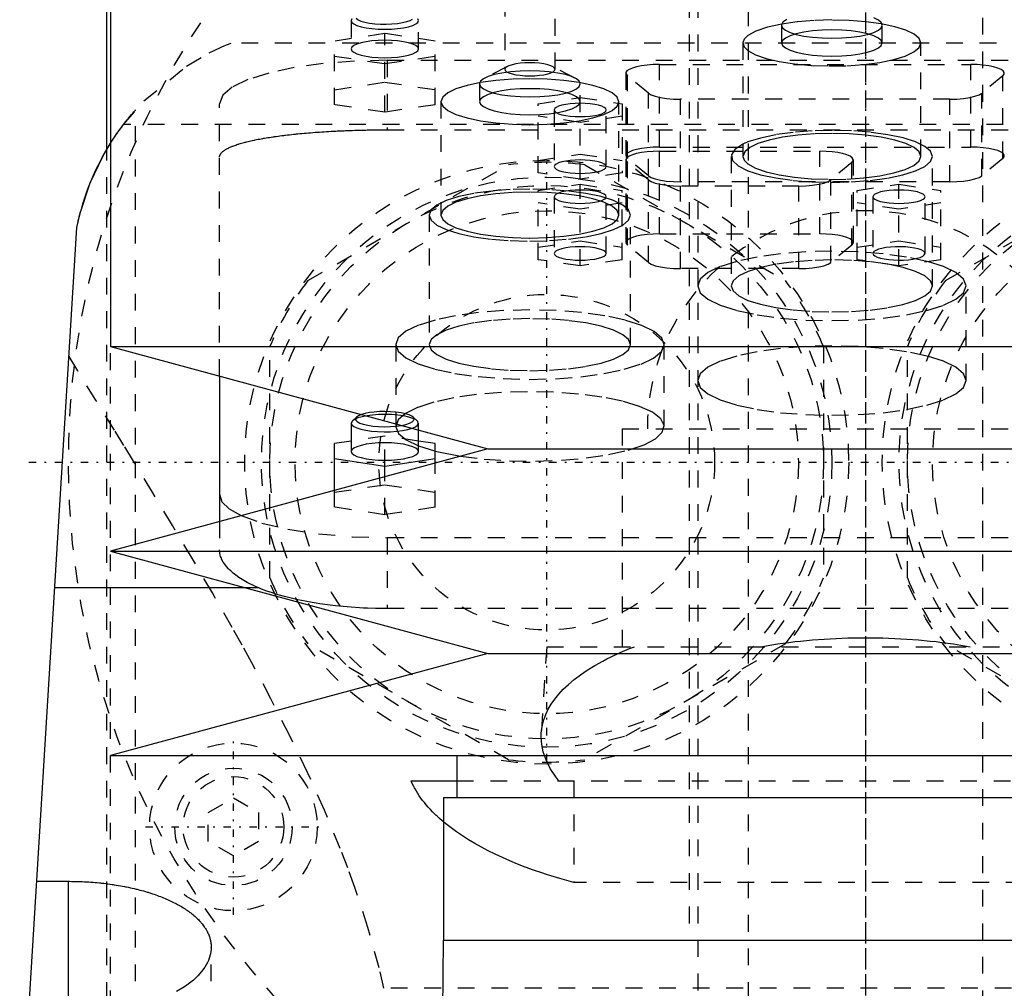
# Model space of a CAD drawing. Extents: x -90 to 90, y -146 to 645.
# Tile 9 of 14: x -50 to 8, y 195 to 252. Entities that reach past the tile are written whole.
import ezdxf

# ---------------------------------------------------------------- set-up
doc = ezdxf.new("R2010")
doc.units = 0
doc.linetypes.add('CENTER', pattern=[1.5, 0.45, -0.5, 0.05, -0.5])
doc.linetypes.add('DASHED', pattern=[2, 1, -1])
for name, color, linetype in [('AM_0', 7, 'CONTINUOUS'), ('AM_3', 7, 'DASHED'), ('AM_7', 7, 'CENTER')]:
    doc.layers.add(name, color=color, linetype=linetype)

msp = doc.modelspace()

# ---------------------------------------------------------------- linework, layer by layer
at = {"layer": 'AM_0', "color": 7, "linetype": 'CONTINUOUS'}
for p, q in [((-45, 375.5), (-45, 232.9)), ((-45.211, 244.674), (-45.211, 269)), ((-57, 77.05), (-47, 240)), ((-45, 232.9), (-22.5, 226.8)), ((-45, 232.9), (45, 232.9)), ((-38.5, 231.138), (-38.5, 222.462)), ((-30.577, 228.468), (-30.65, 228.329)), ((-30.65, 228.329), (-30.65, 226.639)), ((-30.336, 228.692), (-30.577, 228.468)), ((-26.65, 226.639), (-26.65, 227.925)), ((-30.65, 227.26), (-31.65, 227.11)), ((-25.65, 227.11), (-26.65, 227.26)), ((-22.5, 226.8), (-45, 220.7)), ((-31.65, 224.319), (-31.65, 227.11)), ((-25.65, 225.946), (-25.65, 227.11)), ((-25.65, 226.667), (-24.131, 226.36)), ((-22.5, 226.8), (22.5, 226.8)), ((-31.65, 226.214), (-28.65, 225.766)), ((-28.65, 225.766), (-25.65, 226.214)), ((-28.65, 225.133), (-28.65, 225.766)), ((-45, 220.7), (-22.5, 214.6)), ((-45, 220.7), (45, 220.7)), ((-36.885, 218.5), (-48.319, 218.5)), ((-22.5, 214.6), (-45, 208.5)), ((-22.5, 214.6), (22.5, 214.6)), ((-45, 208.5), (45, 208.5)), ((-24.35, 208.5), (-24.35, 206)), ((-27.082, 207), (-24.354, 207)), ((-25.15, 206), (-25.15, 197.5)), ((-25.15, 206), (25.15, 206)), ((-49.393, 201.006), (-47.5, 201.006)), ((-47.5, 192.749), (-47.5, 201.006)), ((-25.175, 197.5), (-25.428, 161.816)), ((-25.175, 197.5), (25.175, 197.5))]:
    msp.add_line(p, q, dxfattribs=at)
for points in [[(-30.65, 228.329), (-30.613, 228.23), (-30.502, 228.134), (-30.321, 228.045), (-30.079, 227.967), (-29.782, 227.903), (-29.444, 227.854), (-29.075, 227.824), (-28.691, 227.812), (-28.305, 227.82), (-27.932, 227.846), (-27.586, 227.891), (-27.28, 227.952), (-27.025, 228.028)], [(-30.336, 228.692), (-30.396, 228.601), (-30.384, 228.509), (-30.3, 228.42), (-30.147, 228.336), (-29.933, 228.263), (-29.665, 228.202), (-29.356, 228.156), (-29.017, 228.128), (-28.663, 228.118), (-28.308, 228.127), (-27.968, 228.154), (-27.656, 228.198)], [(-30.044, 228.845), (-30.218, 228.772), (-30.336, 228.692)], [(-30.65, 226.639), (-30.612, 226.538), (-30.498, 226.441), (-30.313, 226.351), (-30.064, 226.273), (-29.761, 226.209), (-29.415, 226.161), (-29.04, 226.131), (-28.65, 226.121), (-28.26, 226.131), (-27.885, 226.161), (-27.539, 226.209), (-27.236, 226.273), (-26.987, 226.351), (-26.802, 226.441), (-26.688, 226.538), (-26.65, 226.639)], [(-38.5, 224.088), (-38.354, 223.647), (-37.919, 223.219), (-37.209, 222.816)]]:
    msp.add_lwpolyline(points, dxfattribs=at)
for points in [[(-47, 240, 0), (-46.785, 240.919, 0), (-46.203, 242.663, 0), (-45.439, 244.272, 0), (-44.998, 245.022, 0)], [(-47, 240, 0), (-46.968, 240.157, 0), (-46.898, 240.471, 0), (-46.821, 240.784, 0), (-46.78, 240.94, 0), (-46.737, 241.095, 0), (-46.647, 241.403, 0), (-46.551, 241.709, 0), (-46.449, 242.01, 0), (-46.341, 242.307, 0), (-46.229, 242.599, 0), (-46.17, 242.743, 0), (-46.111, 242.885, 0), (-45.989, 243.165, 0), (-45.864, 243.439, 0), (-45.735, 243.705, 0), (-45.604, 243.964, 0), (-45.471, 244.214, 0), (-45.404, 244.336, 0), (-45.336, 244.456, 0), (-45.201, 244.689, 0), (-45.067, 244.913, 0), (-44.999, 245.021, 0)], [(-25.153, 204.555, 0), (-25.231, 204.621, 0), (-25.382, 204.753, 0), (-25.527, 204.886, 0), (-25.598, 204.953, 0), (-25.667, 205.02, 0), (-25.802, 205.154, 0), (-25.932, 205.289, 0), (-26.056, 205.425, 0), (-26.174, 205.561, 0), (-26.287, 205.697, 0), (-26.342, 205.766, 0), (-26.395, 205.834, 0), (-26.496, 205.971, 0), (-26.593, 206.108, 0), (-26.683, 206.246, 0), (-26.768, 206.383, 0), (-26.848, 206.521, 0), (-26.885, 206.589, 0), (-26.921, 206.658, 0), (-26.99, 206.795, 0), (-27.052, 206.932, 0), (-27.082, 207, 0)], [(-47.5, 201.006, 0), (-47.438, 201.006, 0), (-47.312, 201.005, 0), (-47.186, 201.004, 0), (-47.123, 201.002, 0), (-47.06, 201.001, 0), (-46.934, 200.998, 0), (-46.807, 200.993, 0), (-46.679, 200.988, 0), (-46.552, 200.982, 0), (-46.424, 200.975, 0), (-46.361, 200.972, 0), (-46.297, 200.967, 0), (-46.169, 200.959, 0), (-46.042, 200.949, 0), (-45.914, 200.939, 0), (-45.787, 200.927, 0), (-45.66, 200.915, 0), (-45.596, 200.908, 0), (-45.533, 200.902, 0), (-45.406, 200.888, 0), (-45.28, 200.873, 0), (-45.217, 200.865, 0), (-45.154, 200.857, 0), (-45.029, 200.84, 0), (-44.905, 200.822, 0), (-44.843, 200.813, 0), (-44.781, 200.804, 0), (-44.657, 200.784, 0), (-44.535, 200.764, 0), (-44.413, 200.743, 0), (-44.292, 200.721, 0), (-44.172, 200.699, 0), (-44.112, 200.687, 0), (-44.053, 200.675, 0), (-43.934, 200.651, 0), (-43.817, 200.626, 0), (-43.701, 200.6, 0), (-43.585, 200.573, 0), (-43.471, 200.545, 0), (-43.415, 200.532, 0), (-43.358, 200.517, 0), (-43.247, 200.488, 0), (-43.136, 200.459, 0), (-43.027, 200.429, 0), (-42.919, 200.398, 0), (-42.813, 200.366, 0), (-42.76, 200.35, 0), (-42.708, 200.334, 0), (-42.604, 200.301, 0), (-42.502, 200.268, 0), (-42.402, 200.234, 0), (-42.302, 200.2, 0), (-42.205, 200.165, 0), (-42.157, 200.147, 0), (-42.109, 200.129, 0), (-42.015, 200.093, 0), (-41.922, 200.057, 0), (-41.831, 200.02, 0), (-41.742, 199.983, 0), (-41.654, 199.946, 0), (-41.611, 199.927, 0), (-41.569, 199.908, 0), (-41.484, 199.87, 0), (-41.4, 199.831, 0), (-41.358, 199.811, 0), (-41.317, 199.791, 0), (-41.235, 199.751, 0), (-41.154, 199.71, 0), (-41.114, 199.689, 0), (-41.075, 199.668, 0), (-40.996, 199.626, 0), (-40.919, 199.583, 0), (-40.843, 199.539, 0), (-40.768, 199.495, 0), (-40.694, 199.451, 0), (-40.658, 199.428, 0), (-40.622, 199.406, 0), (-40.551, 199.36, 0), (-40.481, 199.314, 0), (-40.413, 199.267, 0), (-40.346, 199.22, 0), (-40.281, 199.172, 0), (-40.249, 199.148, 0), (-40.217, 199.124, 0), (-40.155, 199.075, 0), (-40.094, 199.026, 0), (-40.034, 198.976, 0), (-39.977, 198.926, 0), (-39.92, 198.876, 0), (-39.893, 198.851, 0), (-39.866, 198.825, 0), (-39.813, 198.774, 0), (-39.761, 198.723, 0), (-39.712, 198.671, 0), (-39.664, 198.619, 0), (-39.617, 198.567, 0), (-39.595, 198.54, 0), (-39.572, 198.514, 0), (-39.529, 198.461, 0), (-39.488, 198.408, 0), (-39.448, 198.354, 0), (-39.41, 198.301, 0), (-39.374, 198.247, 0), (-39.356, 198.22, 0), (-39.339, 198.193, 0), (-39.306, 198.139, 0), (-39.275, 198.084, 0), (-39.26, 198.057, 0), (-39.245, 198.03, 0), (-39.218, 197.975, 0), (-39.191, 197.921, 0), (-39.179, 197.893, 0), (-39.167, 197.866, 0), (-39.144, 197.811, 0), (-39.123, 197.756, 0), (-39.104, 197.702, 0), (-39.086, 197.647, 0), (-39.071, 197.592, 0), (-39.063, 197.565, 0), (-39.056, 197.538, 0), (-39.044, 197.483, 0), (-39.033, 197.429, 0), (-39.023, 197.374, 0), (-39.015, 197.32, 0), (-39.009, 197.266, 0), (-39.007, 197.239, 0), (-39.005, 197.212, 0), (-39.002, 197.158, 0), (-39, 197.105, 0), (-39, 197.078, 0)], [(-39, 197.078, 0), (-39.004, 196.95, 0), (-39.04, 196.688, 0), (-39.114, 196.423, 0), (-39.165, 196.29, 0), (-39.226, 196.157, 0), (-39.377, 195.891, 0), (-39.567, 195.628, 0), (-39.795, 195.371, 0), (-40.061, 195.12, 0), (-40.361, 194.878, 0), (-40.524, 194.761, 0), (-40.695, 194.647, 0), (-41.058, 194.428, 0)]]:
    msp.add_polyline3d(points, dxfattribs=at)
at = {"layer": 'AM_3', "color": 6, "linetype": 'DASHED'}
for p, q in [((-7, 569), (-7, -110.5)), ((7, -110.5), (7, 569)), ((-10, 553.5), (-10, -70.5)), ((-10.5, 375.5), (-10.5, 197.5)), ((-21.5, 259.576), (-21.5, 249.434)), ((-18.5, 249.434), (-18.5, 259.576)), ((-30.65, 252.335), (-30.65, 250.645)), ((-26.65, 250.645), (-26.65, 252.335)), ((-5, 252.065), (-5, 251.002)), ((1, 251.002), (1, 252.065)), ((-28.65, 251.564), (-31.65, 251.116)), ((-28.65, 246.874), (-28.65, 251.564)), ((-25.65, 251.116), (-28.65, 251.564)), ((37.803, 251), (-37.803, 251)), ((-31.65, 247.322), (-31.65, 251.116)), ((-25.65, 247.322), (-25.65, 251.116)), ((-7.3, 251.002), (-7.3, 244.241)), ((3.3, 244.241), (3.3, 251.002)), ((-31.65, 250.219), (-28.65, 249.771)), ((-28.65, 249.771), (-25.65, 250.219)), ((-28.5, 249.97), (-28.5, 245.825)), ((-28.5, 249.97), (28.5, 249.97)), ((-21.342, 249.607), (-22.684, 248.911)), ((-17.316, 248.911), (-18.658, 249.607)), ((-12.28, 249.72), (6.28, 249.72)), ((-12.28, 244.794), (-12.28, 249.72)), ((6.28, 244.794), (6.28, 249.72)), ((-14.28, 249.202), (-14.28, 244.276)), ((-14.189, 244.122), (-14.189, 249.048)), ((-12.939, 248.013), (-14.189, 249.048)), ((8.189, 249.048), (6.939, 248.013)), ((8.189, 244.122), (8.189, 249.048)), ((-31.65, 248.218), (-28.65, 248.667)), ((-28.65, 248.667), (-25.65, 248.218)), ((-23, 248.565), (-23, 247.502)), ((-17, 242.882), (-17, 248.565)), ((-19.5, 247.383), (-17, 247.757)), ((-17, 247.757), (-14.5, 247.383)), ((-12.939, 243.086), (-12.939, 248.013)), ((6.939, 243.086), (6.939, 248.013)), ((-38.5, 231.138), (-38.5, 247.382)), ((-28.65, 246.874), (-31.65, 247.322)), ((-25.65, 247.322), (-28.65, 246.874)), ((-25.3, 247.502), (-25.3, 240.741)), ((-19.5, 243.255), (-19.5, 247.383)), ((-14.7, 240.741), (-14.7, 247.502)), ((-14.5, 247.383), (-14.5, 243.255)), ((-11.03, 242.723), (-11.03, 247.649)), ((5.03, 247.649), (-11.03, 247.649)), ((5.03, 242.723), (5.03, 247.649)), ((-43.5, 77.05), (-43.5, 247.019)), ((-17, 246.263), (-19.5, 246.636)), ((-18.55, 247.01), (-18.55, 243.629)), ((-14.5, 246.636), (-17, 246.263)), ((-15.45, 243.629), (-15.45, 247.01)), ((44.217, 246.15), (-44.217, 246.15)), ((-28.5, 245.825), (28.5, 245.825)), ((-12.28, 244.794), (6.28, 244.794)), ((-7.001, 245.099), (-7.301, 244.968)), ((-45.211, 176), (-45.211, 244.674)), ((-19.5, 244.003), (-17, 244.376)), ((-17, 244.376), (-14.5, 244.003)), ((-12.28, 244.544), (-2.72, 244.544)), ((-12.28, 239.617), (-12.28, 244.544)), ((-8, 244.241), (-8, 236.513)), ((-2.72, 239.617), (-2.72, 244.544)), ((4, 236.513), (4, 244.241)), ((-33.229, 236.837), (-21.271, 243.742)), ((-16.729, 243.742), (-4.771, 236.837)), ((-14.28, 244.026), (-14.28, 239.1)), ((-12.939, 243.086), (-14.189, 244.122)), ((-14.189, 238.945), (-14.189, 243.872)), ((-12.939, 242.836), (-14.189, 243.872)), ((-0.811, 243.872), (-2.061, 242.836)), ((-0.811, 238.945), (-0.811, 243.872)), ((-0.72, 239.1), (-0.72, 244.026)), ((4.771, 236.837), (16.729, 243.742)), ((8.189, 244.122), (6.939, 243.086)), ((-17, 242.882), (-19.5, 243.255)), ((-14.5, 243.255), (-17, 242.882)), ((-19.5, 242.207), (-17, 242.581)), ((-17, 242.581), (-14.5, 242.207)), ((-17, 237.706), (-17, 242.581)), ((-12.939, 237.91), (-12.939, 242.836)), ((5.03, 242.723), (-11.03, 242.723)), ((-11.03, 237.547), (-11.03, 242.473)), ((-3.97, 242.473), (-11.03, 242.473)), ((-3.97, 237.547), (-3.97, 242.473)), ((-2.061, 237.91), (-2.061, 242.836)), ((-0.5, 242.207), (2, 242.581)), ((2, 242.581), (4.5, 242.207)), ((2, 237.706), (2, 242.581)), ((-19.5, 238.079), (-19.5, 242.207)), ((-18.55, 241.833), (-18.55, 238.453)), ((-15.45, 238.453), (-15.45, 241.833)), ((-14.5, 238.079), (-14.5, 242.207)), ((-0.5, 238.079), (-0.5, 242.207)), ((0.45, 241.833), (0.45, 238.453)), ((3.55, 238.453), (3.55, 241.833)), ((4.5, 238.079), (4.5, 242.207)), ((-17, 241.086), (-19.5, 241.46)), ((-14.5, 241.46), (-17, 241.086)), ((2, 241.086), (-0.5, 241.46)), ((4.5, 241.46), (2, 241.086)), ((-26, 240.741), (-26, 233.013)), ((-14, 233.013), (-14, 240.741)), ((-12.28, 239.617), (-2.72, 239.617)), ((-19.5, 238.826), (-17, 239.2)), ((-17, 239.2), (-14.5, 238.826)), ((-12.939, 237.91), (-14.189, 238.945)), ((-0.811, 238.945), (-2.061, 237.91)), ((-0.5, 238.826), (2, 239.2)), ((2, 239.2), (4.5, 238.826)), ((0.455, 238.484), (0.45, 238.453)), ((-17, 237.706), (-19.5, 238.079)), ((-14.5, 238.079), (-17, 237.706)), ((2, 237.706), (-0.5, 238.079)), ((4.5, 238.079), (2, 237.706)), ((-3.97, 237.547), (-11.03, 237.547)), ((6, 230.867), (6, 236.513)), ((-28, 233.013), (-28, 228.133)), ((-12, 228.133), (-12, 233.013)), ((-45, 179.5), (-45, 232.9)), ((-35.5, 219.096), (-35.5, 232.904)), ((-2.5, 232.904), (-2.5, 219.096)), ((2.5, 219.096), (2.5, 232.904)), ((-26.723, 228.468), (-26.964, 228.692)), ((-26.65, 227.925), (-26.65, 228.329)), ((-14.5, 228), (-14.5, 215)), ((-14.5, 228), (14.5, 228)), ((-28.65, 227.559), (-30.65, 227.26)), ((-28.65, 225.766), (-28.65, 227.559)), ((-26.65, 227.26), (-28.65, 227.559)), ((-25.65, 223.316), (-25.65, 225.946)), ((-28.65, 222.868), (-28.65, 225.133)), ((-31.65, 224.213), (-28.65, 224.661)), ((-31.65, 223.316), (-31.65, 224.319)), ((-28.65, 224.661), (-25.65, 224.213)), ((-28.65, 222.868), (-31.65, 223.316)), ((-25.65, 223.316), (-28.65, 222.868)), ((-38.5, 222.462), (-38.5, 220.775)), ((-28.5, 221.5), (-28.5, 217.269)), ((28.5, 221.5), (-28.5, 221.5)), ((-36.159, 218.5), (-36.885, 218.5)), ((28.5, 217.269), (-28.5, 217.269)), ((-21.271, 208.258), (-33.229, 215.163)), ((-19, 215), (-19.323, 209.83)), ((-19, 215), (19, 215)), ((-4.771, 215.163), (-16.729, 208.258)), ((16.729, 208.258), (4.771, 215.163)), ((-24.354, 207), (24.354, 207)), ((-17.375, 207), (-17.375, 200.939)), ((-39.172, 205.116), (-37.672, 205.982)), ((-37.672, 205.982), (-36.172, 205.116)), ((-39.172, 203.384), (-39.172, 205.116)), ((-36.172, 205.116), (-36.172, 203.384)), ((-37.672, 202.518), (-39.172, 203.384)), ((-36.172, 203.384), (-37.672, 202.518)), ((17.375, 200.939), (-17.375, 200.939)), ((-39, 77.05), (-39, 197.078)), ((28.705, 194.625), (-28.705, 194.625))]:
    msp.add_line(p, q, dxfattribs=at)
for points in [[(-30.612, 252.436), (-30.65, 252.335), (-30.612, 252.234), (-30.498, 252.137), (-30.313, 252.047), (-30.064, 251.969), (-29.761, 251.904), (-29.415, 251.857), (-29.04, 251.827), (-28.65, 251.817), (-28.26, 251.827), (-27.885, 251.857), (-27.539, 251.904), (-27.236, 251.969), (-26.987, 252.047), (-26.802, 252.137), (-26.688, 252.234), (-26.65, 252.335), (-26.688, 252.436)], [(-30.357, 252.476), (-30.246, 252.391), (-30.072, 252.312), (-29.842, 252.245), (-29.565, 252.19), (-29.251, 252.151), (-28.914, 252.129), (-28.566, 252.124), (-28.222, 252.137), (-27.894, 252.168), (-27.597, 252.215), (-27.341, 252.276), (-27.137, 252.349), (-26.993, 252.431)], [(-5, 252.065), (-4.942, 251.913), (-4.772, 251.767), (-4.494, 251.633), (-4.121, 251.516), (-3.667, 251.419), (-3.148, 251.347), (-2.585, 251.303), (-2, 251.288), (-1.415, 251.303), (-0.852, 251.347), (-0.333, 251.419), (0.121, 251.516), (0.494, 251.633), (0.772, 251.767), (0.942, 251.913), (1, 252.065), (0.942, 252.216), (0.772, 252.362), (0.494, 252.496)], [(-4.684, 252.411), (-4.92, 252.243), (-5, 252.065)], [(-2, 252.374), (-3.051, 252.347), (-4.061, 252.266), (-4.989, 252.135)], [(3.3, 251.002), (3.198, 251.27), (2.897, 251.527), (2.407, 251.764), (1.748, 251.972), (0.945, 252.143), (0.028, 252.269), (-0.966, 252.347), (-2, 252.374)], [(-4.989, 252.135), (-5.842, 251.947), (-6.524, 251.717), (-7.004, 251.454)], [(-2, 251.778), (-2.585, 251.764), (-3.148, 251.719), (-3.667, 251.648), (-4.121, 251.551), (-4.494, 251.433), (-4.772, 251.299), (-4.942, 251.154), (-5, 251.002)], [(-5, 251.002), (-4.942, 250.851), (-4.772, 250.705), (-4.494, 250.571), (-4.121, 250.453), (-3.667, 250.356), (-3.148, 250.285), (-2.585, 250.241), (-2, 250.226), (-1.415, 250.241), (-0.852, 250.285), (-0.333, 250.356), (0.121, 250.453), (0.494, 250.571), (0.772, 250.705), (0.942, 250.851), (1, 251.002), (0.942, 251.154), (0.772, 251.299), (0.494, 251.433), (0.121, 251.551), (-0.333, 251.648), (-0.852, 251.719), (-1.415, 251.764), (-2, 251.778)], [(-7.004, 251.454), (-7.225, 251.231), (-7.3, 251.002)], [(-28.65, 251.162), (-29.04, 251.152), (-29.415, 251.123), (-29.761, 251.075), (-30.064, 251.011), (-30.313, 250.932), (-30.498, 250.843), (-30.612, 250.746), (-30.65, 250.645)], [(-30.65, 250.645), (-30.612, 250.544), (-30.498, 250.446), (-30.313, 250.357), (-30.064, 250.278), (-29.761, 250.214), (-29.415, 250.166), (-29.04, 250.137), (-28.65, 250.127), (-28.26, 250.137), (-27.885, 250.166), (-27.539, 250.214), (-27.236, 250.278), (-26.987, 250.357), (-26.802, 250.446), (-26.688, 250.544), (-26.65, 250.645), (-26.688, 250.746), (-26.802, 250.843), (-26.987, 250.932), (-27.236, 251.011), (-27.539, 251.075), (-27.885, 251.123), (-28.26, 251.152), (-28.65, 251.162)], [(-7.3, 251.002), (-7.225, 250.773), (-7.004, 250.55)], [(-7.004, 250.55), (-6.556, 250.301), (-5.925, 250.08), (-5.138, 249.897), (-4.225, 249.757), (-3.223, 249.667), (-2.172, 249.631), (-1.114, 249.65), (-0.091, 249.722), (0.855, 249.846), (1.686, 250.016), (2.371, 250.226), (2.88, 250.467), (3.194, 250.729), (3.3, 251.002)], [(-28.5, 249.97), (-30.451, 249.92), (-32.327, 249.773), (-34.056, 249.534), (-35.571, 249.212), (-36.815, 248.82), (-37.739, 248.372), (-38.308, 247.887), (-38.5, 247.382)], [(-18.5, 249.434), (-18.529, 249.51), (-18.614, 249.582), (-18.753, 249.65), (-18.939, 249.708), (-19.167, 249.757), (-19.426, 249.793), (-19.707, 249.815), (-20, 249.822), (-20.293, 249.815), (-20.574, 249.793), (-20.833, 249.757), (-21.061, 249.708), (-21.247, 249.65), (-21.386, 249.582), (-21.471, 249.51), (-21.5, 249.434)], [(-21.5, 249.434), (-21.471, 249.358), (-21.386, 249.285), (-21.247, 249.218), (-21.061, 249.159), (-20.833, 249.111), (-20.574, 249.075), (-20.293, 249.053), (-20, 249.046), (-19.707, 249.053), (-19.426, 249.075), (-19.167, 249.111), (-18.939, 249.159), (-18.753, 249.218), (-18.614, 249.285), (-18.529, 249.358), (-18.5, 249.434)], [(-12.28, 249.72), (-12.652, 249.711), (-13.012, 249.684), (-13.346, 249.64), (-13.642, 249.581), (-13.891, 249.509), (-14.083, 249.426), (-14.213, 249.335), (-14.274, 249.239), (-14.266, 249.143), (-14.189, 249.048)], [(8.189, 249.048), (8.266, 249.143), (8.274, 249.239), (8.213, 249.335), (8.083, 249.426), (7.891, 249.509), (7.642, 249.581), (7.346, 249.64), (7.012, 249.684), (6.652, 249.711), (6.28, 249.72)], [(-14.7, 247.502), (-14.802, 247.77), (-15.103, 248.027), (-15.593, 248.264), (-16.252, 248.472), (-17.055, 248.643), (-17.972, 248.769), (-18.966, 248.847), (-20, 248.874), (-21.034, 248.847), (-22.028, 248.769), (-22.945, 248.643), (-23.748, 248.472), (-24.407, 248.264), (-24.897, 248.027), (-25.198, 247.77), (-25.3, 247.502)], [(-17, 248.565), (-17.058, 248.716), (-17.228, 248.862), (-17.506, 248.996), (-17.879, 249.114), (-18.333, 249.21), (-18.852, 249.282), (-19.415, 249.326), (-20, 249.341), (-20.585, 249.326), (-21.148, 249.282), (-21.667, 249.21), (-22.121, 249.114), (-22.494, 248.996), (-22.772, 248.862), (-22.942, 248.716), (-23, 248.565)], [(-23, 248.565), (-22.942, 248.413), (-22.772, 248.267), (-22.494, 248.133), (-22.121, 248.016), (-21.667, 247.919), (-21.148, 247.847), (-20.585, 247.803), (-20, 247.788), (-19.415, 247.803), (-18.852, 247.847), (-18.333, 247.919), (-17.879, 248.016), (-17.506, 248.133), (-17.228, 248.267), (-17.058, 248.413), (-17, 248.565)], [(-12.939, 248.013), (-12.771, 247.912), (-12.526, 247.824), (-12.214, 247.75), (-11.85, 247.695), (-11.449, 247.661), (-11.03, 247.649)], [(5.03, 247.649), (5.449, 247.661), (5.85, 247.695), (6.214, 247.75), (6.526, 247.824), (6.771, 247.912), (6.939, 248.013)], [(-25.3, 247.502), (-25.198, 247.234), (-24.897, 246.977), (-24.407, 246.74), (-23.748, 246.532), (-22.945, 246.361), (-22.028, 246.235), (-21.034, 246.157), (-20, 246.13), (-18.966, 246.157), (-17.972, 246.235), (-17.055, 246.361), (-16.252, 246.532), (-15.593, 246.74), (-15.103, 246.977), (-14.802, 247.234), (-14.7, 247.502)], [(-2, 245.612), (-3.034, 245.586), (-4.028, 245.508), (-4.945, 245.381), (-5.748, 245.211), (-6.407, 245.003), (-6.897, 244.766), (-7.198, 244.508), (-7.3, 244.241)], [(-2, 245.793), (-3.175, 245.763), (-4.304, 245.674), (-5.344, 245.53), (-6.255, 245.335), (-7.001, 245.099)], [(-7.001, 243.382), (-6.257, 243.146), (-5.35, 242.952), (-4.313, 242.808), (-3.188, 242.718), (-2.016, 242.688), (-0.844, 242.717), (0.283, 242.804), (1.322, 242.947), (2.234, 243.14), (2.983, 243.375), (3.539, 243.644), (3.883, 243.935), (4, 244.238), (3.886, 244.542), (3.546, 244.833), (2.992, 245.102), (2.246, 245.338), (1.336, 245.531), (0.298, 245.675), (-0.828, 245.764), (-2, 245.793)], [(3.3, 244.241), (3.198, 244.508), (2.897, 244.766), (2.407, 245.003), (1.748, 245.211), (0.945, 245.381), (0.028, 245.508), (-0.966, 245.586), (-2, 245.612)], [(-12.28, 244.794), (-12.652, 244.785), (-13.012, 244.758), (-13.346, 244.714), (-13.642, 244.655), (-13.891, 244.583), (-14.083, 244.5), (-14.213, 244.409), (-14.274, 244.313), (-14.266, 244.216), (-14.189, 244.122)], [(-7.301, 244.968), (-7.778, 244.659), (-7.99, 244.331), (-7.927, 243.999), (-7.592, 243.678), (-7.001, 243.382)], [(8.189, 244.122), (8.266, 244.216), (8.274, 244.313), (8.213, 244.409), (8.083, 244.5), (7.891, 244.583), (7.642, 244.655), (7.346, 244.714), (7.012, 244.758), (6.652, 244.785), (6.28, 244.794)], [(-12.28, 244.544), (-12.652, 244.534), (-13.012, 244.508), (-13.346, 244.464), (-13.642, 244.405), (-13.891, 244.333), (-14.083, 244.249), (-14.213, 244.159), (-14.274, 244.063), (-14.266, 243.966), (-14.189, 243.872)], [(-7.3, 244.241), (-7.225, 244.011), (-7.004, 243.788)], [(-7.004, 243.788), (-6.556, 243.54), (-5.925, 243.319), (-5.138, 243.135), (-4.225, 242.996), (-3.223, 242.906), (-2.172, 242.87), (-1.114, 242.888), (-0.091, 242.961), (0.855, 243.085), (1.686, 243.255), (2.371, 243.465), (2.88, 243.705), (3.194, 243.968), (3.3, 244.241)], [(-0.811, 243.872), (-0.734, 243.966), (-0.726, 244.063), (-0.787, 244.159), (-0.917, 244.249), (-1.109, 244.333), (-1.358, 244.405), (-1.654, 244.464), (-1.988, 244.508), (-2.348, 244.534), (-2.72, 244.544)], [(-12.939, 243.086), (-12.771, 242.986), (-12.526, 242.897), (-12.214, 242.824), (-11.85, 242.769), (-11.449, 242.735), (-11.03, 242.723)], [(5.03, 242.723), (5.449, 242.735), (5.85, 242.769), (6.214, 242.824), (6.526, 242.897), (6.771, 242.986), (6.939, 243.086)], [(-12.939, 242.836), (-12.771, 242.736), (-12.526, 242.647), (-12.214, 242.574), (-11.85, 242.519), (-11.449, 242.485), (-11.03, 242.473)], [(-3.97, 242.473), (-3.551, 242.485), (-3.15, 242.519), (-2.786, 242.574), (-2.474, 242.647), (-2.229, 242.736), (-2.061, 242.836)], [(-20, 242.293), (-21.171, 242.264), (-22.296, 242.175), (-23.333, 242.032), (-24.243, 241.839), (-24.989, 241.603), (-25.543, 241.335), (-25.885, 241.044), (-26, 240.741)], [(-20, 242.112), (-21.034, 242.086), (-22.028, 242.008), (-22.945, 241.881), (-23.748, 241.711), (-24.407, 241.503), (-24.897, 241.266), (-25.198, 241.008), (-25.3, 240.741), (-25.198, 240.473), (-24.897, 240.216), (-24.407, 239.978), (-23.748, 239.771), (-22.945, 239.6), (-22.028, 239.473), (-21.034, 239.395), (-20, 239.369), (-18.966, 239.395), (-17.972, 239.473), (-17.055, 239.6), (-16.252, 239.771), (-15.593, 239.978), (-15.103, 240.216), (-14.802, 240.473), (-14.7, 240.741)], [(-14, 240.741), (-14.115, 241.044), (-14.457, 241.335), (-15.011, 241.603), (-15.757, 241.839), (-16.667, 242.032), (-17.704, 242.175), (-18.829, 242.264), (-20, 242.293)], [(-14.7, 240.741), (-14.802, 241.008), (-15.103, 241.266), (-15.593, 241.503), (-16.252, 241.711), (-17.055, 241.881), (-17.972, 242.008), (-18.966, 242.086), (-20, 242.112)], [(-15.45, 241.833), (-15.48, 241.912), (-15.568, 241.987), (-15.711, 242.056), (-15.904, 242.117), (-16.139, 242.167), (-16.407, 242.204), (-16.698, 242.227), (-17, 242.235), (-17.302, 242.227), (-17.593, 242.204), (-17.861, 242.167), (-18.096, 242.117), (-18.289, 242.056), (-18.432, 241.987), (-18.52, 241.912), (-18.55, 241.833)], [(-18.55, 241.833), (-18.52, 241.755), (-18.432, 241.68), (-18.289, 241.611), (-18.096, 241.55), (-17.861, 241.5), (-17.593, 241.463), (-17.302, 241.44), (-17, 241.432), (-16.698, 241.44), (-16.407, 241.463), (-16.139, 241.5), (-15.904, 241.55), (-15.711, 241.611), (-15.568, 241.68), (-15.48, 241.755), (-15.45, 241.833)], [(3.55, 241.833), (3.52, 241.912), (3.432, 241.987), (3.289, 242.056), (3.096, 242.117), (2.861, 242.167), (2.593, 242.204), (2.302, 242.227), (2, 242.235), (1.698, 242.227), (1.407, 242.204), (1.139, 242.167), (0.904, 242.117), (0.711, 242.056), (0.568, 241.987), (0.48, 241.912), (0.45, 241.833)], [(0.45, 241.833), (0.48, 241.755), (0.568, 241.68), (0.711, 241.611), (0.904, 241.55), (1.139, 241.5), (1.407, 241.463), (1.698, 241.44), (2, 241.432), (2.302, 241.44), (2.593, 241.463), (2.861, 241.5), (3.096, 241.55), (3.289, 241.611), (3.432, 241.68), (3.52, 241.755), (3.55, 241.833)], [(-26, 240.741), (-25.885, 240.438), (-25.543, 240.146), (-24.989, 239.878), (-24.243, 239.642), (-23.333, 239.449), (-22.296, 239.306), (-21.171, 239.217), (-20, 239.188), (-18.829, 239.217), (-17.704, 239.306), (-16.667, 239.449), (-15.757, 239.642), (-15.011, 239.878), (-14.457, 240.146), (-14.115, 240.438), (-14, 240.741)], [(-12.28, 239.617), (-12.652, 239.608), (-13.012, 239.581), (-13.346, 239.538), (-13.642, 239.479), (-13.891, 239.406), (-14.083, 239.323), (-14.213, 239.232), (-14.274, 239.137), (-14.266, 239.04), (-14.189, 238.945)], [(-0.811, 238.945), (-0.734, 239.04), (-0.726, 239.137), (-0.787, 239.232), (-0.917, 239.323), (-1.109, 239.406), (-1.358, 239.479), (-1.654, 239.538), (-1.988, 239.581), (-2.348, 239.608), (-2.72, 239.617)], [(0.45, 238.453), (0.479, 238.375), (0.565, 238.301), (0.705, 238.232), (0.893, 238.172), (1.123, 238.122), (1.386, 238.084), (1.672, 238.061), (1.97, 238.052), (2.269, 238.058), (2.558, 238.078), (2.827, 238.113), (3.064, 238.161), (3.261, 238.219), (3.411, 238.287), (3.508, 238.36), (3.549, 238.437), (3.531, 238.515), (3.456, 238.59), (3.327, 238.66), (3.148, 238.722), (2.925, 238.774), (2.668, 238.815), (2.386, 238.841), (2.09, 238.853), (1.79, 238.85), (1.498, 238.832), (1.225, 238.8), (0.98, 238.755), (0.775, 238.698), (0.615, 238.633), (0.507, 238.56), (0.455, 238.484)], [(-12.939, 237.91), (-12.771, 237.81), (-12.526, 237.721), (-12.214, 237.647), (-11.85, 237.592), (-11.449, 237.558), (-11.03, 237.547)], [(-2, 238.066), (-3.171, 238.036), (-4.296, 237.948), (-5.333, 237.804), (-6.243, 237.611), (-6.989, 237.376), (-7.543, 237.107), (-7.885, 236.816), (-8, 236.513)], [(-3.97, 237.547), (-3.551, 237.558), (-3.15, 237.592), (-2.786, 237.647), (-2.474, 237.721), (-2.229, 237.81), (-2.061, 237.91)], [(4, 236.513), (3.885, 236.816), (3.543, 237.107), (2.989, 237.376), (2.243, 237.611), (1.333, 237.804), (0.296, 237.948), (-0.829, 238.036), (-2, 238.066)], [(-8, 236.513), (-7.886, 236.212), (-7.549, 235.922), (-7.001, 235.655)], [(-7.001, 235.655), (-6.257, 235.419), (-5.348, 235.225), (-4.311, 235.08), (-3.185, 234.991), (-2.013, 234.96), (-0.841, 234.99), (0.287, 235.077), (1.327, 235.221), (2.238, 235.414), (2.986, 235.649), (3.542, 235.918), (3.884, 236.21), (4, 236.513)], [(-20, 235.084), (-21.559, 235.044), (-23.057, 234.927), (-24.439, 234.736), (-25.651, 234.479), (-26.646, 234.166), (-27.386, 233.809), (-27.843, 233.421), (-28, 233.018), (-27.85, 232.614), (-27.399, 232.226), (-26.665, 231.868), (-25.675, 231.554), (-24.468, 231.296), (-23.089, 231.103), (-21.592, 230.984), (-20.035, 230.943), (-18.475, 230.981), (-16.974, 231.096), (-15.59, 231.286), (-14.374, 231.541), (-13.374, 231.853), (-12.627, 232.209), (-12.164, 232.597), (-12, 233)], [(-12, 233), (-12.145, 233.406), (-12.594, 233.796), (-13.33, 234.157), (-14.325, 234.473), (-15.539, 234.732), (-16.927, 234.925), (-18.433, 235.044), (-20, 235.084)], [(-20, 234.566), (-21.171, 234.536), (-22.296, 234.448), (-23.333, 234.304), (-24.243, 234.111), (-24.989, 233.876), (-25.543, 233.607), (-25.885, 233.316), (-26, 233.013)], [(-14, 233.013), (-14.115, 233.316), (-14.457, 233.607), (-15.011, 233.876), (-15.757, 234.111), (-16.667, 234.304), (-17.704, 234.448), (-18.829, 234.536), (-20, 234.566)], [(-26, 233.013), (-25.885, 232.71), (-25.543, 232.419), (-24.989, 232.15), (-24.243, 231.915), (-23.333, 231.722), (-22.296, 231.578), (-21.171, 231.49), (-20, 231.46), (-18.829, 231.49), (-17.704, 231.578), (-16.667, 231.722), (-15.757, 231.915), (-15.011, 232.15), (-14.457, 232.419), (-14.115, 232.71), (-14, 233.013)], [(-24.131, 226.36), (-22.726, 226.186), (-21.218, 226.087), (-19.663, 226.064), (-18.122, 226.12), (-16.651, 226.253), (-15.308, 226.456), (-14.142, 226.723), (-13.198, 227.043), (-12.511, 227.405), (-12.108, 227.794), (-12.004, 228.196), (-12.202, 228.596), (-12.696, 228.978), (-13.466, 229.328), (-14.484, 229.633), (-15.71, 229.881), (-17.099, 230.063), (-18.598, 230.172), (-20.15, 230.203), (-21.696, 230.157), (-23.178, 230.033), (-24.539, 229.838), (-25.729, 229.578), (-26.702, 229.264), (-27.421, 228.906), (-27.859, 228.52), (-28, 228.118), (-27.838, 227.718), (-27.378, 227.333), (-26.64, 226.978), (-25.65, 226.667)], [(-28.65, 229.024), (-28.971, 229.016), (-29.281, 228.993), (-29.569, 228.956), (-29.827, 228.906), (-30.044, 228.845)], [(-27.656, 228.198), (-27.395, 228.255), (-27.183, 228.324), (-27.026, 228.402), (-26.93, 228.487), (-26.9, 228.575), (-26.936, 228.663), (-27.038, 228.747), (-27.201, 228.825), (-27.418, 228.893), (-27.683, 228.948), (-27.984, 228.99), (-28.311, 229.015), (-28.65, 229.024)], [(-28.65, 228.847), (-29.019, 228.838), (-29.376, 228.812), (-29.707, 228.769), (-30.002, 228.711), (-30.251, 228.64), (-30.445, 228.558), (-30.577, 228.468)], [(-27.025, 228.028), (-26.826, 228.117), (-26.7, 228.215), (-26.651, 228.317), (-26.681, 228.42), (-26.789, 228.519), (-26.97, 228.61), (-27.219, 228.691), (-27.524, 228.757), (-27.873, 228.806), (-28.254, 228.837), (-28.65, 228.847)], [(-28.65, 227.157), (-29.04, 227.147), (-29.415, 227.117), (-29.761, 227.069), (-30.064, 227.005), (-30.313, 226.927), (-30.498, 226.837), (-30.612, 226.74), (-30.65, 226.639)], [(-26.65, 226.639), (-26.688, 226.74), (-26.802, 226.837), (-26.987, 226.927), (-27.236, 227.005), (-27.539, 227.069), (-27.885, 227.117), (-28.26, 227.147), (-28.65, 227.157)], [(-37.209, 222.816), (-35.984, 222.372), (-34.426, 222.003), (-32.603, 221.728), (-30.598, 221.558), (-28.5, 221.5)]]:
    msp.add_lwpolyline(points, dxfattribs=at)
for points in [[(-17, 247.502), (-17.058, 247.654), (-17.228, 247.799), (-17.506, 247.933), (-17.879, 248.051), (-18.333, 248.148), (-18.852, 248.219), (-19.415, 248.264), (-20, 248.278), (-20.585, 248.264), (-21.148, 248.219), (-21.667, 248.148), (-22.121, 248.051), (-22.494, 247.933), (-22.772, 247.799), (-22.942, 247.654), (-23, 247.502), (-22.942, 247.351), (-22.772, 247.205), (-22.494, 247.071), (-22.121, 246.953), (-21.667, 246.856), (-21.148, 246.785), (-20.585, 246.741), (-20, 246.726), (-19.415, 246.741), (-18.852, 246.785), (-18.333, 246.856), (-17.879, 246.953), (-17.506, 247.071), (-17.228, 247.205), (-17.058, 247.351)], [(-15.45, 247.01), (-15.48, 247.088), (-15.568, 247.163), (-15.711, 247.233), (-15.904, 247.293), (-16.139, 247.343), (-16.407, 247.38), (-16.698, 247.403), (-17, 247.411), (-17.302, 247.403), (-17.593, 247.38), (-17.861, 247.343), (-18.096, 247.293), (-18.289, 247.233), (-18.432, 247.163), (-18.52, 247.088), (-18.55, 247.01), (-18.52, 246.932), (-18.432, 246.856), (-18.289, 246.787), (-18.096, 246.726), (-17.861, 246.676), (-17.593, 246.639), (-17.302, 246.616), (-17, 246.609), (-16.698, 246.616), (-16.407, 246.639), (-16.139, 246.676), (-15.904, 246.726), (-15.711, 246.787), (-15.568, 246.856), (-15.48, 246.932)], [(-15.45, 243.629), (-15.48, 243.707), (-15.568, 243.783), (-15.711, 243.852), (-15.904, 243.913), (-16.139, 243.963), (-16.407, 244), (-16.698, 244.022), (-17, 244.03), (-17.302, 244.022), (-17.593, 244), (-17.861, 243.963), (-18.096, 243.913), (-18.289, 243.852), (-18.432, 243.783), (-18.52, 243.707), (-18.55, 243.629), (-18.52, 243.551), (-18.432, 243.476), (-18.289, 243.406), (-18.096, 243.345), (-17.861, 243.295), (-17.593, 243.258), (-17.302, 243.236), (-17, 243.228), (-16.698, 243.236), (-16.407, 243.258), (-16.139, 243.295), (-15.904, 243.345), (-15.711, 243.406), (-15.568, 243.476), (-15.48, 243.551)], [(-15.45, 238.453), (-15.48, 238.531), (-15.568, 238.606), (-15.711, 238.676), (-15.904, 238.736), (-16.139, 238.786), (-16.407, 238.823), (-16.698, 238.846), (-17, 238.854), (-17.302, 238.846), (-17.593, 238.823), (-17.861, 238.786), (-18.096, 238.736), (-18.289, 238.676), (-18.432, 238.606), (-18.52, 238.531), (-18.55, 238.453), (-18.52, 238.374), (-18.432, 238.299), (-18.289, 238.23), (-18.096, 238.169), (-17.861, 238.119), (-17.593, 238.082), (-17.302, 238.059), (-17, 238.051), (-16.698, 238.059), (-16.407, 238.082), (-16.139, 238.119), (-15.904, 238.169), (-15.711, 238.23), (-15.568, 238.299), (-15.48, 238.374)], [(6, 236.513), (5.846, 236.917), (5.391, 237.306), (4.652, 237.663), (3.657, 237.977), (2.445, 238.235), (1.061, 238.426), (-0.439, 238.544), (-2, 238.584), (-3.561, 238.544), (-5.061, 238.426), (-6.445, 238.235), (-7.657, 237.977), (-8.652, 237.663), (-9.391, 237.306), (-9.846, 236.917), (-10, 236.513), (-9.846, 236.109), (-9.391, 235.721), (-8.652, 235.363), (-7.657, 235.049), (-6.445, 234.792), (-5.061, 234.6), (-3.561, 234.482), (-2, 234.443), (-0.439, 234.482), (1.061, 234.6), (2.445, 234.792), (3.657, 235.049), (4.652, 235.363), (5.391, 235.721), (5.846, 236.109)], [(-10, 230.867), (-9.846, 230.464), (-9.391, 230.075), (-8.652, 229.717), (-7.657, 229.403), (-6.445, 229.146), (-5.061, 228.955), (-3.561, 228.837), (-2, 228.797), (-0.439, 228.837), (1.061, 228.955), (2.445, 229.146), (3.657, 229.403), (4.652, 229.717), (5.391, 230.075), (5.846, 230.464), (6, 230.867), (5.846, 231.271), (5.391, 231.66), (4.652, 232.018), (3.657, 232.332), (2.445, 232.589), (1.061, 232.78), (-0.439, 232.898), (-2, 232.938), (-3.561, 232.898), (-5.061, 232.78), (-6.445, 232.589), (-7.657, 232.332), (-8.652, 232.018), (-9.391, 231.66), (-9.846, 231.271)]]:
    msp.add_lwpolyline(points, close=True, dxfattribs=at)
for points in [[(-44.217, 246.15, 0), (-43.009, 247.545, 0), (-40.464, 249.628, 0), (-39.118, 250.406, 0), (-38.786, 250.57, 0), (-38.489, 250.709, 0), (-38.355, 250.769, 0), (-38.232, 250.823, 0), (-38.021, 250.912, 0), (-37.862, 250.977, 0), (-37.803, 251, 0)], [(-44.999, 245.021, 0), (-44.935, 245.122, 0), (-44.808, 245.318, 0), (-44.683, 245.504, 0), (-44.622, 245.593, 0), (-44.561, 245.68, 0), (-44.442, 245.847, 0), (-44.327, 246.003, 0), (-44.216, 246.151, 0), (-44.108, 246.291, 0), (-44.005, 246.421, 0), (-43.956, 246.481, 0), (-43.909, 246.539, 0), (-43.821, 246.646, 0), (-43.742, 246.74, 0), (-43.673, 246.821, 0), (-43.616, 246.887, 0), (-43.57, 246.94, 0), (-43.551, 246.962, 0), (-43.535, 246.979, 0), (-43.512, 247.005, 0), (-43.501, 247.017, 0), (-43.5, 247.019, 0)], [(-44.998, 245.022, 0), (-44.874, 245.217, 0), (-44.618, 245.599, 0), (-44.353, 245.969, 0), (-44.217, 246.15, 0)], [(-38.5, 244.194, 0), (-38.5, 244.206, 0), (-38.498, 244.23, 0), (-38.494, 244.254, 0), (-38.491, 244.266, 0), (-38.488, 244.278, 0), (-38.48, 244.303, 0), (-38.47, 244.327, 0), (-38.458, 244.352, 0), (-38.444, 244.376, 0), (-38.427, 244.4, 0), (-38.418, 244.413, 0), (-38.409, 244.425, 0), (-38.388, 244.449, 0), (-38.366, 244.473, 0), (-38.341, 244.498, 0), (-38.314, 244.522, 0), (-38.285, 244.546, 0), (-38.27, 244.558, 0), (-38.254, 244.57, 0), (-38.22, 244.594, 0), (-38.185, 244.618, 0), (-38.166, 244.63, 0), (-38.147, 244.642, 0), (-38.107, 244.666, 0), (-38.065, 244.69, 0), (-38.043, 244.702, 0), (-38.021, 244.713, 0), (-37.975, 244.737, 0), (-37.926, 244.76, 0), (-37.876, 244.783, 0), (-37.824, 244.806, 0), (-37.769, 244.829, 0), (-37.741, 244.84, 0), (-37.713, 244.852, 0), (-37.654, 244.874, 0), (-37.593, 244.896, 0), (-37.531, 244.918, 0), (-37.466, 244.94, 0), (-37.4, 244.962, 0), (-37.366, 244.973, 0), (-37.332, 244.983, 0), (-37.262, 245.005, 0), (-37.19, 245.026, 0), (-37.116, 245.046, 0), (-37.04, 245.067, 0), (-36.963, 245.087, 0), (-36.924, 245.097, 0), (-36.884, 245.107, 0), (-36.803, 245.127, 0), (-36.721, 245.146, 0), (-36.637, 245.166, 0), (-36.552, 245.185, 0), (-36.465, 245.203, 0), (-36.421, 245.213, 0), (-36.377, 245.222, 0), (-36.288, 245.24, 0), (-36.197, 245.258, 0), (-36.105, 245.275, 0), (-36.011, 245.293, 0), (-35.917, 245.31, 0), (-35.869, 245.318, 0), (-35.821, 245.326, 0), (-35.724, 245.343, 0), (-35.627, 245.359, 0), (-35.578, 245.367, 0), (-35.528, 245.374, 0), (-35.428, 245.39, 0), (-35.325, 245.405, 0), (-35.274, 245.413, 0), (-35.221, 245.42, 0), (-35.116, 245.435, 0), (-35.008, 245.45, 0), (-34.899, 245.465, 0), (-34.788, 245.479, 0), (-34.675, 245.493, 0), (-34.618, 245.5, 0), (-34.56, 245.507, 0), (-34.444, 245.521, 0), (-34.327, 245.534, 0), (-34.208, 245.548, 0), (-34.087, 245.561, 0), (-33.965, 245.573, 0), (-33.903, 245.579, 0), (-33.842, 245.586, 0), (-33.717, 245.598, 0), (-33.591, 245.61, 0), (-33.463, 245.621, 0), (-33.334, 245.632, 0), (-33.204, 245.643, 0), (-33.139, 245.649, 0), (-33.073, 245.654, 0), (-32.941, 245.665, 0), (-32.808, 245.675, 0), (-32.673, 245.684, 0), (-32.538, 245.694, 0), (-32.402, 245.703, 0), (-32.334, 245.707, 0), (-32.265, 245.712, 0), (-32.127, 245.72, 0), (-31.989, 245.728, 0), (-31.849, 245.736, 0), (-31.709, 245.744, 0), (-31.568, 245.751, 0), (-31.498, 245.754, 0), (-31.427, 245.758, 0), (-31.285, 245.764, 0), (-31.143, 245.77, 0), (-31.072, 245.773, 0), (-31, 245.776, 0), (-30.857, 245.782, 0), (-30.714, 245.787, 0), (-30.642, 245.789, 0), (-30.571, 245.792, 0), (-30.427, 245.796, 0), (-30.283, 245.8, 0), (-30.139, 245.804, 0), (-29.995, 245.808, 0), (-29.852, 245.811, 0), (-29.78, 245.812, 0), (-29.708, 245.814, 0), (-29.564, 245.816, 0), (-29.421, 245.819, 0), (-29.278, 245.82, 0), (-29.136, 245.822, 0), (-28.993, 245.823, 0), (-28.922, 245.824, 0), (-28.852, 245.824, 0), (-28.711, 245.825, 0), (-28.57, 245.825, 0), (-28.5, 245.825, 0)], [(-28.705, 194.625, 0), (-28.992, 195.849, 0), (-29.657, 198.262, 0), (-30.432, 200.632, 0), (-30.855, 201.801, 0), (-31.3, 202.96, 0), (-32.247, 205.249, 0), (-33.26, 207.501, 0), (-34.327, 209.716, 0), (-35.437, 211.895, 0), (-36.579, 214.038, 0), (-37.16, 215.095, 0), (-37.745, 216.143, 0), (-38.925, 218.211, 0), (-40.111, 220.239, 0), (-41.296, 222.226, 0), (-42.472, 224.169, 0), (-43.631, 226.066, 0), (-44.203, 226.996, 0), (-44.768, 227.914, 0), (-45.877, 229.711, 0), (-46.95, 231.453, 0), (-47.472, 232.303, 0)], [(-36.159, 218.5, 0), (-36.28, 218.553, 0), (-36.516, 218.662, 0), (-36.741, 218.775, 0), (-36.85, 218.833, 0), (-36.956, 218.892, 0), (-37.158, 219.011, 0), (-37.348, 219.134, 0), (-37.524, 219.259, 0), (-37.687, 219.387, 0), (-37.835, 219.516, 0), (-37.904, 219.582, 0), (-37.969, 219.647, 0), (-38.088, 219.78, 0), (-38.192, 219.913, 0), (-38.281, 220.047, 0), (-38.354, 220.181, 0), (-38.412, 220.314, 0), (-38.436, 220.381, 0), (-38.456, 220.448, 0), (-38.484, 220.58, 0), (-38.498, 220.71, 0), (-38.5, 220.775, 0)], [(-28.5, 217.269, 0), (-28.734, 217.27, 0), (-29.208, 217.277, 0), (-29.685, 217.293, 0), (-29.925, 217.304, 0), (-30.165, 217.317, 0), (-30.645, 217.35, 0), (-31.123, 217.39, 0), (-31.596, 217.439, 0), (-32.062, 217.496, 0), (-32.52, 217.562, 0), (-32.746, 217.597, 0), (-32.969, 217.634, 0), (-33.405, 217.714, 0), (-33.827, 217.801, 0), (-34.234, 217.895, 0), (-34.625, 217.994, 0), (-34.997, 218.098, 0), (-35.176, 218.152, 0), (-35.35, 218.207, 0), (-35.683, 218.319, 0), (-36.003, 218.438, 0), (-36.159, 218.5, 0)], [(-6.239, 215, 0), (-5.911, 215.058, 0), (-5.243, 215.164, 0), (-4.56, 215.257, 0), (-4.215, 215.299, 0), (-3.867, 215.337, 0), (-3.165, 215.404, 0), (-2.458, 215.457, 0), (-1.751, 215.496, 0), (-1.046, 215.522, 0), (-0.346, 215.535, 0), (0, 215.536, 0), (0.346, 215.535, 0), (1.046, 215.522, 0), (1.751, 215.496, 0), (2.458, 215.457, 0), (3.165, 215.404, 0), (3.867, 215.337, 0), (4.215, 215.299, 0), (4.56, 215.257, 0), (5.243, 215.164, 0), (5.911, 215.058, 0), (6.239, 215, 0)], [(-19.323, 209.83, 0), (-19.309, 209.995, 0), (-19.255, 210.321, 0), (-19.168, 210.643, 0), (-19.113, 210.802, 0), (-19.05, 210.96, 0), (-18.902, 211.27, 0), (-18.724, 211.573, 0), (-18.519, 211.868, 0), (-18.281, 212.162, 0), (-18.01, 212.456, 0), (-17.861, 212.602, 0), (-17.704, 212.748, 0), (-17.363, 213.037, 0), (-16.988, 213.322, 0), (-16.579, 213.602, 0), (-16.137, 213.875, 0), (-15.663, 214.141, 0), (-15.414, 214.271, 0), (-15.158, 214.398, 0), (-14.624, 214.647, 0), (-14.063, 214.885, 0), (-13.772, 215, 0)], [(-19.136, 208.502, 0), (-19.205, 208.724, 0), (-19.297, 209.168, 0), (-19.329, 209.611, 0), (-19.323, 209.83, 0)], [(-18.273, 207, 0), (-18.462, 207.245, 0), (-18.788, 207.742, 0), (-19.039, 208.248, 0), (-19.136, 208.502, 0)], [(-17.375, 200.939, 0), (-17.659, 201.015, 0), (-18.216, 201.171, 0), (-18.757, 201.334, 0), (-19.021, 201.418, 0), (-19.28, 201.503, 0), (-19.787, 201.677, 0), (-20.275, 201.856, 0), (-20.743, 202.038, 0), (-21.195, 202.225, 0), (-21.636, 202.419, 0), (-21.853, 202.519, 0), (-22.067, 202.62, 0), (-22.485, 202.827, 0), (-22.891, 203.041, 0), (-23.282, 203.26, 0), (-23.659, 203.485, 0), (-24.021, 203.715, 0), (-24.195, 203.832, 0), (-24.366, 203.95, 0), (-24.694, 204.189, 0), (-25.005, 204.432, 0), (-25.153, 204.555, 0)]]:
    msp.add_polyline3d(points, dxfattribs=at)
for centre, radius in [((0, 226), 47.5), ((-19, 226), 18), ((19, 226), 18), ((-19, 226), 17), ((19, 226), 17), ((-19, 226), 16.5), ((19, 226), 16.5), ((-19, 226), 15), ((19, 226), 15), ((-19, 226), 10.007), ((-37.672, 204.25), 5), ((-37.672, 204.25), 3.5), ((-37.672, 204.25), 3)]:
    msp.add_circle(centre, radius, dxfattribs=at)
for centre, radius, start, end in [((-19, 226), 17.886, 82.70653, 97.29347), ((0, 228), 13, 0, 180), ((-19, 226), 17.886, 142.70653, 157.29347), ((-19, 226), 17.886, 22.70653, 37.29347), ((19, 226), 17.886, 142.70653, 157.29347), ((-19, 226), 17.886, 202.70653, 217.29347), ((-19, 226), 17.886, 322.70653, 337.29347), ((19, 226), 17.886, 202.70653, 217.29347), ((-19, 226), 17.886, 262.70653, 277.29347)]:
    msp.add_arc(centre, radius, start, end, dxfattribs=at)
at = {"layer": 'AM_7', "color": 4, "linetype": 'CENTER'}
for p, q in [((0, 644.975), (0, -146.475)), ((0, 384.4), (0, 188.6)), ((0, 317.3), (0, -16.925)), ((-19, 208.15), (-19, 243.85)), ((0, 242.7), (0, -37.19)), ((-49.875, 226), (49.875, 226)), ((-37.672, 199), (-37.672, 209.5)), ((-42.922, 204.25), (-32.422, 204.25))]:
    msp.add_line(p, q, dxfattribs=at)

doc.saveas('drawing.dxf')
